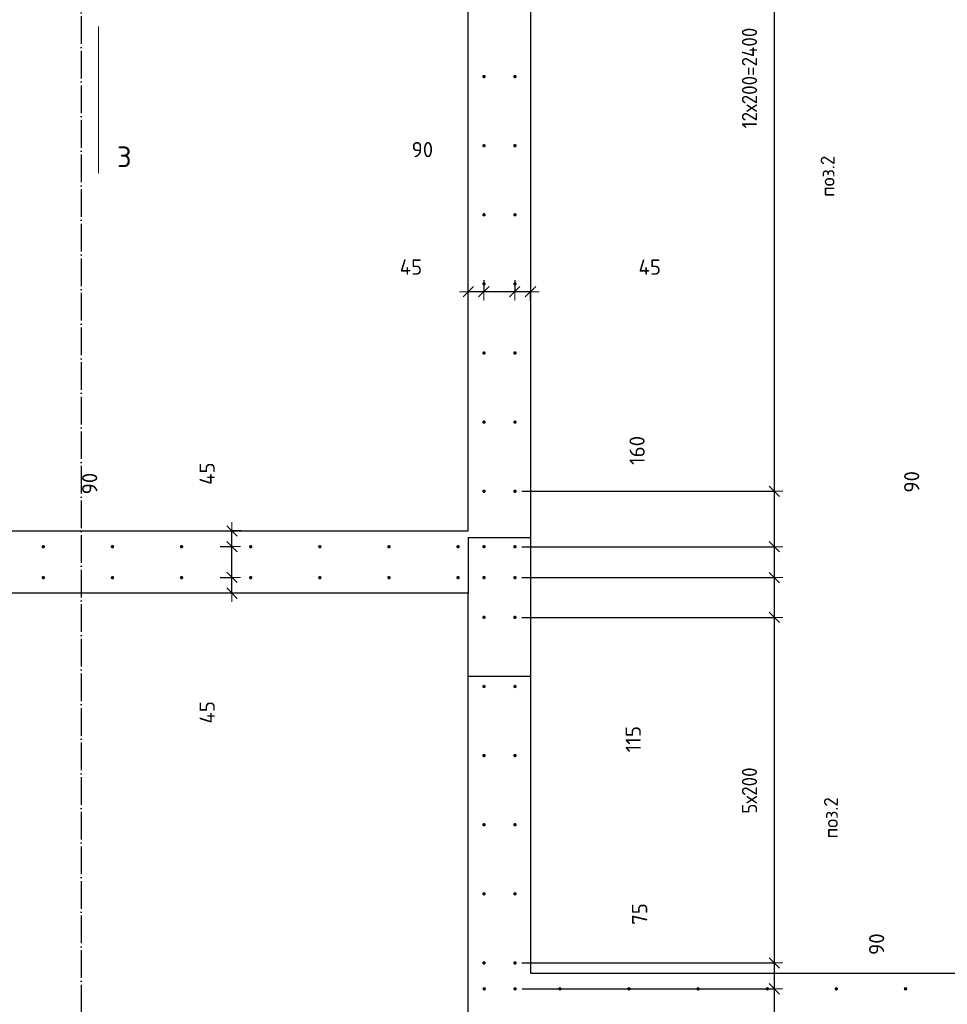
# Model space of a CAD drawing. Header units: millimetres. Extents: x 2792 to 69837, y -2757 to 29968.
# Tile 71 of 77: x 56682 to 59366, y 8910 to 11760. Entities that reach past the tile are written whole.
import ezdxf

# ---------------------------------------------------------------- set-up
doc = ezdxf.new("R2010")
doc.units = ezdxf.units.MM
doc.header["$PDMODE"] = 65
for name, pattern in [('______11', [100, 80, -10, 0, -10]), ('______5', [220, 160, -20, 20, -20]), ('________', [0])]:
    doc.linetypes.add(name, pattern=pattern)
for name, color, linetype, lineweight in [('Standard', 7, 'Continuous', 25), ('Арм.стержн. вертикальными 1', 22, 'Continuous', 35), ('Обозначение разреза_ общее', 7, 'Continuous', 25), ('Размерная линия_ общее', 7, 'Continuous', 13)]:
    doc.layers.add(name, color=color, linetype=linetype, lineweight=lineweight)
doc.layers.add('Осевая линия_ общее', color=7, linetype='______5', lineweight=13, true_color=0xa0a0a0)
doc.styles.add('ISOCPEUR', font='ISOCPEUR')
doc.dimstyles.new('DIMSTYLE_12', dxfattribs={"dimtxt": 44, "dimasz": 50, "dimexe": 0, "dimexo": 0, "dimgap": 22, "dimtad": 0, "dimdec": 0, "dimrnd": 5, "dimzin": 12, "dimdsep": 46, "dimtxsty": 'ISOCPEUR', "dimblk1": 'ALL_ML_STRICH', "dimblk2": 'ALL_ML_STRICH', "dimsah": 1, "dimcen": 0, "dimclrd": 7, "dimclre": 256, "dimclrt": 7, "dimadec": 0, "dimazin": 0, "dimtfac": 1, "dimtdec": 0, "dimtix": 1, "dimtmove": 2, "dimatfit": 3, "dimfxl": 0, "dimtvp": 1.2, "dimtzin": 0, "dimlwd": 0, "dimlwe": -3, "dimarcsym": 0})
doc.dimstyles.new('DIMSTYLE_3', dxfattribs={"dimtxt": 44, "dimasz": 50, "dimexe": 0, "dimexo": 0, "dimgap": 22, "dimtad": 2, "dimdec": 0, "dimrnd": 5, "dimzin": 12, "dimdsep": 46, "dimtxsty": 'ISOCPEUR', "dimblk1": 'ALL_ML_STRICH', "dimblk2": 'ALL_ML_STRICH', "dimsah": 1, "dimcen": 0, "dimclrd": 7, "dimclre": 256, "dimclrt": 7, "dimadec": 0, "dimazin": 0, "dimtfac": 1, "dimtdec": 0, "dimtix": 1, "dimtmove": 2, "dimatfit": 3, "dimfxl": 0, "dimtzin": 0, "dimlwd": 0, "dimlwe": -3, "dimarcsym": 0})
doc.dimstyles.new('DIMSTYLE_8', dxfattribs={"dimtxt": 44, "dimasz": 50, "dimexe": 0, "dimexo": 0, "dimgap": 22, "dimtad": 2, "dimdec": 0, "dimrnd": 5, "dimzin": 12, "dimdsep": 46, "dimtxsty": 'ISOCPEUR', "dimblk1": 'ALL_ML_STRICH', "dimblk2": 'ALL_ML_STRICH', "dimsah": 1, "dimcen": 0, "dimclrd": 7, "dimclre": 256, "dimclrt": 7, "dimadec": 0, "dimazin": 0, "dimtfac": 1, "dimtdec": 0, "dimtix": 1, "dimtmove": 2, "dimatfit": 3, "dimfxl": 0, "dimtvp": 1.2, "dimtzin": 0, "dimlwd": 0, "dimlwe": -3, "dimarcsym": 0})

# ---------------------------------------------------------------- blocks, each defined once
blk = doc.blocks.new('ALL_ML_STRICH')
at = {"color": 0, "linetype": 'ByBlock', "lineweight": -2}
for p, q in [((-1, 0), (0.5, 0)), ((-0.3, -0.3), (0.3, 0.3)), ((0, -0.5), (0, 0.5))]:
    blk.add_line(p, q, dxfattribs=at)
blk = doc.blocks.new('*D224')
at = {"layer": 'DEFPOINTS', "color": 7, "linetype": 'Continuous', "lineweight": 13, "transparency": 33554687}
for p in [(58114.5, 11025.9), (58160, 10972.2), (58160, 10925.5)]:
    blk.add_point(p, dxfattribs=at)
at = {"layer": 'Размерная линия_ общее', "color": 253, "linetype": 'Continuous', "lineweight": -2, "true_color": 0xa0a0a0, "transparency": 33554687}
for p, q in [((58114.5, 11005.9), (58114.5, 10972.2)), ((58160, 10945.5), (58160, 10972.2))]:
    blk.add_line(p, q, dxfattribs=at)
at = {"layer": 'Размерная линия_ общее', "color": 7, "linetype": 'Continuous', "lineweight": -2, "transparency": 33554687}
blk.add_line((58160, 10972.2), (58114.5, 10972.2), dxfattribs=at)
at = {"layer": 'Размерная линия_ общее', "color": 7, "linetype": 'Continuous', "lineweight": 13, "transparency": 33554687, "xscale": 50, "yscale": 50, "zscale": 50}
for p, rotation in [((58114.5, 10972.2), 180), ((58160, 10972.2), 360)]:
    blk.add_blockref('ALL_ML_STRICH', p, dxfattribs=dict(at, rotation=rotation))
at = {"layer": 'Размерная линия_ общее', "color": 7, "linetype": 'Continuous', "lineweight": 13, "transparency": 33554687, "insert": (58504.9, 11043.6), "char_height": 44, "width": 88, "attachment_point": 5, "style": 'ISOCPEUR'}
blk.add_mtext('\\A1;{45}', dxfattribs=at)
blk = doc.blocks.new('*D225')
at = {"layer": 'DEFPOINTS', "color": 7, "linetype": 'Continuous', "lineweight": 13, "transparency": 33554687}
for p in [(58025, 11025.9), (58114.5, 11025.9), (58114.5, 10972.2)]:
    blk.add_point(p, dxfattribs=at)
at = {"layer": 'Размерная линия_ общее', "color": 253, "linetype": 'Continuous', "lineweight": -2, "true_color": 0xa0a0a0, "transparency": 33554687}
for p, q in [((58025, 11005.9), (58025, 10972.2)), ((58114.5, 11005.9), (58114.5, 10972.2))]:
    blk.add_line(p, q, dxfattribs=at)
at = {"layer": 'Размерная линия_ общее', "color": 7, "linetype": 'Continuous', "lineweight": -2, "transparency": 33554687}
blk.add_line((58114.5, 10972.2), (58025, 10972.2), dxfattribs=at)
at = {"layer": 'Размерная линия_ общее', "color": 7, "linetype": 'Continuous', "lineweight": 13, "transparency": 33554687, "xscale": 50, "yscale": 50, "zscale": 50}
for p, rotation in [((58025, 10972.2), 180), ((58114.5, 10972.2), 360)]:
    blk.add_blockref('ALL_ML_STRICH', p, dxfattribs=dict(at, rotation=rotation))
at = {"layer": 'Размерная линия_ общее', "color": 7, "linetype": 'Continuous', "lineweight": 13, "transparency": 33554687, "insert": (57847.2, 11383.6), "char_height": 44, "width": 88, "attachment_point": 5, "style": 'ISOCPEUR'}
blk.add_mtext('\\A1;{90}', dxfattribs=at)
blk = doc.blocks.new('*D226')
at = {"layer": 'DEFPOINTS', "color": 7, "linetype": 'Continuous', "lineweight": 13, "transparency": 33554687}
for p in [(58025, 11025.9), (58025, 10972.2), (57980, 10925.5)]:
    blk.add_point(p, dxfattribs=at)
at = {"layer": 'Размерная линия_ общее', "color": 253, "linetype": 'Continuous', "lineweight": -2, "true_color": 0xa0a0a0, "transparency": 33554687}
for p, q in [((58025, 11005.9), (58025, 10972.2)), ((57980, 10945.5), (57980, 10972.2))]:
    blk.add_line(p, q, dxfattribs=at)
at = {"layer": 'Размерная линия_ общее', "color": 7, "linetype": 'Continuous', "lineweight": -2, "transparency": 33554687}
blk.add_line((58025, 10972.2), (57980, 10972.2), dxfattribs=at)
at = {"layer": 'Размерная линия_ общее', "color": 7, "linetype": 'Continuous', "lineweight": 13, "transparency": 33554687, "xscale": 50, "yscale": 50, "zscale": 50}
for p, rotation in [((57980, 10972.2), 180), ((58025, 10972.2), 360)]:
    blk.add_blockref('ALL_ML_STRICH', p, dxfattribs=dict(at, rotation=rotation))
at = {"layer": 'Размерная линия_ общее', "color": 7, "linetype": 'Continuous', "lineweight": 13, "transparency": 33554687, "insert": (57814.2, 11043.9), "char_height": 44, "width": 88, "attachment_point": 5, "style": 'ISOCPEUR'}
blk.add_mtext('\\A1;{45}', dxfattribs=at)
blk = doc.blocks.new('*D342')
at = {"layer": 'DEFPOINTS', "color": 7, "linetype": 'Continuous', "lineweight": 13, "transparency": 33554687}
for p in [(58115.5, 8955), (58115.5, 8865.5), (58865.5, 8865.5)]:
    blk.add_point(p, dxfattribs=at)
at = {"layer": 'Размерная линия_ общее', "color": 253, "linetype": 'Continuous', "lineweight": -2, "true_color": 0xa0a0a0, "transparency": 33554687}
for p, q in [((58135.5, 8955), (58865.5, 8955)), ((58135.5, 8865.5), (58865.5, 8865.5))]:
    blk.add_line(p, q, dxfattribs=at)
at = {"layer": 'Размерная линия_ общее', "color": 7, "linetype": 'Continuous', "lineweight": -2, "transparency": 33554687}
blk.add_line((58865.5, 8865.5), (58865.5, 8955), dxfattribs=at)
at = {"layer": 'Размерная линия_ общее', "color": 7, "linetype": 'Continuous', "lineweight": 13, "transparency": 33554687, "xscale": 50, "yscale": 50, "zscale": 50}
for p, rotation in [((58865.5, 8955), 90), ((58865.5, 8865.5), 270)]:
    blk.add_blockref('ALL_ML_STRICH', p, dxfattribs=dict(at, rotation=rotation))
at = {"layer": 'Размерная линия_ общее', "color": 7, "linetype": 'Continuous', "lineweight": 13, "transparency": 33554687, "insert": (59161.5, 9084.3), "char_height": 44, "width": 88, "attachment_point": 5, "rotation": 90, "style": 'ISOCPEUR'}
blk.add_mtext('\\A1;{90}', dxfattribs=at)
blk = doc.blocks.new('*D343')
at = {"layer": 'DEFPOINTS', "color": 7, "linetype": 'Continuous', "lineweight": 13, "transparency": 33554687}
for p in [(58115, 9030), (58115.5, 8955), (58865.5, 8955)]:
    blk.add_point(p, dxfattribs=at)
at = {"layer": 'Размерная линия_ общее', "color": 253, "linetype": 'Continuous', "lineweight": -2, "true_color": 0xa0a0a0, "transparency": 33554687}
for p, q in [((58135, 9030), (58865.5, 9030)), ((58135.5, 8955), (58865.5, 8955))]:
    blk.add_line(p, q, dxfattribs=at)
at = {"layer": 'Размерная линия_ общее', "color": 7, "linetype": 'Continuous', "lineweight": -2, "transparency": 33554687}
blk.add_line((58865.5, 8955), (58865.5, 9030), dxfattribs=at)
at = {"layer": 'Размерная линия_ общее', "color": 7, "linetype": 'Continuous', "lineweight": 13, "transparency": 33554687, "xscale": 50, "yscale": 50, "zscale": 50}
for p, rotation in [((58865.5, 9030), 90), ((58865.5, 8955), 270)]:
    blk.add_blockref('ALL_ML_STRICH', p, dxfattribs=dict(at, rotation=rotation))
at = {"layer": 'Размерная линия_ общее', "color": 7, "linetype": 'Continuous', "lineweight": 13, "transparency": 33554687, "insert": (58475.8, 9171.5), "char_height": 44, "width": 88, "attachment_point": 5, "rotation": 90, "style": 'ISOCPEUR'}
blk.add_mtext('\\A1;{75}', dxfattribs=at)
blk = doc.blocks.new('*D344')
at = {"layer": 'DEFPOINTS', "color": 7, "linetype": 'Continuous', "lineweight": 13, "transparency": 33554687}
for p in [(58115, 10030), (58115, 9030), (58865.5, 9030)]:
    blk.add_point(p, dxfattribs=at)
at = {"layer": 'Размерная линия_ общее', "color": 253, "linetype": 'Continuous', "lineweight": -2, "true_color": 0xa0a0a0, "transparency": 33554687}
for p, q in [((58135, 10030), (58865.5, 10030)), ((58135, 9030), (58865.5, 9030))]:
    blk.add_line(p, q, dxfattribs=at)
at = {"layer": 'Размерная линия_ общее', "color": 7, "linetype": 'Continuous', "lineweight": -2, "transparency": 33554687}
blk.add_line((58865.5, 9030), (58865.5, 10030), dxfattribs=at)
at = {"layer": 'Размерная линия_ общее', "color": 7, "linetype": 'Continuous', "lineweight": 13, "transparency": 33554687, "xscale": 50, "yscale": 50, "zscale": 50}
for p, rotation in [((58865.5, 10030), 90), ((58865.5, 9030), 270)]:
    blk.add_blockref('ALL_ML_STRICH', p, dxfattribs=dict(at, rotation=rotation))
at = {"layer": 'Размерная линия_ общее', "color": 7, "linetype": 'Continuous', "lineweight": 13, "transparency": 33554687, "insert": (58771.5, 9462), "char_height": 44, "width": 2.2, "attachment_point": 1, "rotation": 90, "line_spacing_factor": 0.60241, "style": 'ISOCPEUR'}
blk.add_mtext('\\W0.91;5х200', dxfattribs=at)
blk = doc.blocks.new('*D345')
at = {"layer": 'DEFPOINTS', "color": 7, "linetype": 'Continuous', "lineweight": 13, "transparency": 33554687}
for p in [(58115, 10145), (58115, 10030), (58865.5, 10030)]:
    blk.add_point(p, dxfattribs=at)
at = {"layer": 'Размерная линия_ общее', "color": 253, "linetype": 'Continuous', "lineweight": -2, "true_color": 0xa0a0a0, "transparency": 33554687}
for p, q in [((58135, 10145), (58865.5, 10145)), ((58135, 10030), (58865.5, 10030))]:
    blk.add_line(p, q, dxfattribs=at)
at = {"layer": 'Размерная линия_ общее', "color": 7, "linetype": 'Continuous', "lineweight": -2, "transparency": 33554687}
blk.add_line((58865.5, 10030), (58865.5, 10145), dxfattribs=at)
at = {"layer": 'Размерная линия_ общее', "color": 7, "linetype": 'Continuous', "lineweight": 13, "transparency": 33554687, "xscale": 50, "yscale": 50, "zscale": 50}
for p, rotation in [((58865.5, 10145), 90), ((58865.5, 10030), 270)]:
    blk.add_blockref('ALL_ML_STRICH', p, dxfattribs=dict(at, rotation=rotation))
at = {"layer": 'Размерная линия_ общее', "color": 7, "linetype": 'Continuous', "lineweight": 13, "transparency": 33554687, "insert": (58457, 9677.5), "char_height": 44, "width": 132, "attachment_point": 5, "rotation": 90, "style": 'ISOCPEUR'}
blk.add_mtext('\\A1;{115}', dxfattribs=at)
blk = doc.blocks.new('*D346')
at = {"layer": 'DEFPOINTS', "color": 7, "linetype": 'Continuous', "lineweight": 13, "transparency": 33554687}
for p in [(58115, 10234.5), (58115, 10145), (58865.5, 10145)]:
    blk.add_point(p, dxfattribs=at)
at = {"layer": 'Размерная линия_ общее', "color": 253, "linetype": 'Continuous', "lineweight": -2, "true_color": 0xa0a0a0, "transparency": 33554687}
for p, q in [((58135, 10234.5), (58865.5, 10234.5)), ((58135, 10145), (58865.5, 10145))]:
    blk.add_line(p, q, dxfattribs=at)
at = {"layer": 'Размерная линия_ общее', "color": 7, "linetype": 'Continuous', "lineweight": -2, "transparency": 33554687}
blk.add_line((58865.5, 10145), (58865.5, 10234.5), dxfattribs=at)
at = {"layer": 'Размерная линия_ общее', "color": 7, "linetype": 'Continuous', "lineweight": 13, "transparency": 33554687, "xscale": 50, "yscale": 50, "zscale": 50}
for p, rotation in [((58865.5, 10234.5), 90), ((58865.5, 10145), 270)]:
    blk.add_blockref('ALL_ML_STRICH', p, dxfattribs=dict(at, rotation=rotation))
at = {"layer": 'Размерная линия_ общее', "color": 7, "linetype": 'Continuous', "lineweight": 13, "transparency": 33554687, "insert": (59262.9, 10422.1), "char_height": 44, "width": 88, "attachment_point": 5, "rotation": 90, "style": 'ISOCPEUR'}
blk.add_mtext('\\A1;{90}', dxfattribs=at)
blk = doc.blocks.new('*D347')
at = {"layer": 'DEFPOINTS', "color": 7, "linetype": 'Continuous', "lineweight": 13, "transparency": 33554687}
for p in [(58115, 10395), (58115, 10234.5), (58865.5, 10234.5)]:
    blk.add_point(p, dxfattribs=at)
at = {"layer": 'Размерная линия_ общее', "color": 253, "linetype": 'Continuous', "lineweight": -2, "true_color": 0xa0a0a0, "transparency": 33554687}
for p, q in [((58135, 10395), (58865.5, 10395)), ((58135, 10234.5), (58865.5, 10234.5))]:
    blk.add_line(p, q, dxfattribs=at)
at = {"layer": 'Размерная линия_ общее', "color": 7, "linetype": 'Continuous', "lineweight": -2, "transparency": 33554687}
blk.add_line((58865.5, 10234.5), (58865.5, 10395), dxfattribs=at)
at = {"layer": 'Размерная линия_ общее', "color": 7, "linetype": 'Continuous', "lineweight": 13, "transparency": 33554687, "xscale": 50, "yscale": 50, "zscale": 50}
for p, rotation in [((58865.5, 10395), 90), ((58865.5, 10234.5), 270)]:
    blk.add_blockref('ALL_ML_STRICH', p, dxfattribs=dict(at, rotation=rotation))
at = {"layer": 'Размерная линия_ общее', "color": 7, "linetype": 'Continuous', "lineweight": 13, "transparency": 33554687, "insert": (58468.4, 10513), "char_height": 44, "width": 132, "attachment_point": 5, "rotation": 90, "style": 'ISOCPEUR'}
blk.add_mtext('\\A1;{160}', dxfattribs=at)
blk = doc.blocks.new('*D348')
at = {"layer": 'DEFPOINTS', "color": 7, "linetype": 'Continuous', "lineweight": 13, "transparency": 33554687}
for p in [(58115, 12795), (58115, 10395), (58865.5, 10395)]:
    blk.add_point(p, dxfattribs=at)
at = {"layer": 'Размерная линия_ общее', "color": 253, "linetype": 'Continuous', "lineweight": -2, "true_color": 0xa0a0a0, "transparency": 33554687}
for p, q in [((58135, 12795), (58865.5, 12795)), ((58135, 10395), (58865.5, 10395))]:
    blk.add_line(p, q, dxfattribs=at)
at = {"layer": 'Размерная линия_ общее', "color": 7, "linetype": 'Continuous', "lineweight": -2, "transparency": 33554687}
blk.add_line((58865.5, 10395), (58865.5, 12795), dxfattribs=at)
at = {"layer": 'Размерная линия_ общее', "color": 7, "linetype": 'Continuous', "lineweight": 13, "transparency": 33554687, "xscale": 50, "yscale": 50, "zscale": 50}
for p, rotation in [((58865.5, 12795), 90), ((58865.5, 10395), 270)]:
    blk.add_blockref('ALL_ML_STRICH', p, dxfattribs=dict(at, rotation=rotation))
at = {"layer": 'Размерная линия_ общее', "color": 7, "linetype": 'Continuous', "lineweight": 13, "transparency": 33554687, "insert": (58771.5, 11445), "char_height": 44, "width": 2.2, "attachment_point": 1, "rotation": 90, "line_spacing_factor": 0.60241, "style": 'ISOCPEUR'}
blk.add_mtext('\\W0.91;12х200=2400', dxfattribs=at)
blk = doc.blocks.new('*D354')
at = {"layer": 'DEFPOINTS', "color": 7, "linetype": 'Continuous', "lineweight": 13, "transparency": 33554687}
for p in [(57242.3, 10145.5), (57296, 10100), (57342.8, 10100)]:
    blk.add_point(p, dxfattribs=at)
at = {"layer": 'Размерная линия_ общее', "color": 253, "linetype": 'Continuous', "lineweight": -2, "true_color": 0xa0a0a0, "transparency": 33554687}
for p, q in [((57262.3, 10145.5), (57296, 10145.5)), ((57322.8, 10100), (57296, 10100))]:
    blk.add_line(p, q, dxfattribs=at)
at = {"layer": 'Размерная линия_ общее', "color": 7, "linetype": 'Continuous', "lineweight": -2, "transparency": 33554687}
blk.add_line((57296, 10100), (57296, 10145.5), dxfattribs=at)
at = {"layer": 'Размерная линия_ общее', "color": 7, "linetype": 'Continuous', "lineweight": 13, "transparency": 33554687, "xscale": 50, "yscale": 50, "zscale": 50}
for p, rotation in [((57296, 10145.5), 90), ((57296, 10100), 270)]:
    blk.add_blockref('ALL_ML_STRICH', p, dxfattribs=dict(at, rotation=rotation))
at = {"layer": 'Размерная линия_ общее', "color": 7, "linetype": 'Continuous', "lineweight": 13, "transparency": 33554687, "insert": (57224.6, 9755.1), "char_height": 44, "width": 88, "attachment_point": 5, "rotation": 90, "style": 'ISOCPEUR'}
blk.add_mtext('\\A1;{45}', dxfattribs=at)
blk = doc.blocks.new('*D355')
at = {"layer": 'DEFPOINTS', "color": 7, "linetype": 'Continuous', "lineweight": 13, "transparency": 33554687}
for p in [(57242.3, 10235), (57242.3, 10145.5), (57296, 10145.5)]:
    blk.add_point(p, dxfattribs=at)
at = {"layer": 'Размерная линия_ общее', "color": 253, "linetype": 'Continuous', "lineweight": -2, "true_color": 0xa0a0a0, "transparency": 33554687}
for p, q in [((57262.3, 10235), (57296, 10235)), ((57262.3, 10145.5), (57296, 10145.5))]:
    blk.add_line(p, q, dxfattribs=at)
at = {"layer": 'Размерная линия_ общее', "color": 7, "linetype": 'Continuous', "lineweight": -2, "transparency": 33554687}
blk.add_line((57296, 10145.5), (57296, 10235), dxfattribs=at)
at = {"layer": 'Размерная линия_ общее', "color": 7, "linetype": 'Continuous', "lineweight": 13, "transparency": 33554687, "xscale": 50, "yscale": 50, "zscale": 50}
for p, rotation in [((57296, 10235), 90), ((57296, 10145.5), 270)]:
    blk.add_blockref('ALL_ML_STRICH', p, dxfattribs=dict(at, rotation=rotation))
at = {"layer": 'Размерная линия_ общее', "color": 7, "linetype": 'Continuous', "lineweight": 13, "transparency": 33554687, "insert": (56884.7, 10417.2), "char_height": 44, "width": 88, "attachment_point": 5, "rotation": 90, "style": 'ISOCPEUR'}
blk.add_mtext('\\A1;{90}', dxfattribs=at)
blk = doc.blocks.new('*D356')
at = {"layer": 'DEFPOINTS', "color": 7, "linetype": 'Continuous', "lineweight": 13, "transparency": 33554687}
for p in [(57342.8, 10280), (57242.3, 10235), (57296, 10235)]:
    blk.add_point(p, dxfattribs=at)
at = {"layer": 'Размерная линия_ общее', "color": 253, "linetype": 'Continuous', "lineweight": -2, "true_color": 0xa0a0a0, "transparency": 33554687}
for p, q in [((57322.8, 10280), (57296, 10280)), ((57262.3, 10235), (57296, 10235))]:
    blk.add_line(p, q, dxfattribs=at)
at = {"layer": 'Размерная линия_ общее', "color": 7, "linetype": 'Continuous', "lineweight": -2, "transparency": 33554687}
blk.add_line((57296, 10235), (57296, 10280), dxfattribs=at)
at = {"layer": 'Размерная линия_ общее', "color": 7, "linetype": 'Continuous', "lineweight": 13, "transparency": 33554687, "xscale": 50, "yscale": 50, "zscale": 50}
for p, rotation in [((57296, 10280), 90), ((57296, 10235), 270)]:
    blk.add_blockref('ALL_ML_STRICH', p, dxfattribs=dict(at, rotation=rotation))
at = {"layer": 'Размерная линия_ общее', "color": 7, "linetype": 'Continuous', "lineweight": 13, "transparency": 33554687, "insert": (57224.4, 10445.8), "char_height": 44, "width": 88, "attachment_point": 5, "rotation": 90, "style": 'ISOCPEUR'}
blk.add_mtext('\\A1;{45}', dxfattribs=at)

msp = doc.modelspace()

# ---------------------------------------------------------------- hatches: boundary and pattern name
at = {"layer": 'Арм.стержн. вертикальными 1', "linetype": 'Continuous', "lineweight": 50, "transparency": 33554687}
for points in [[(58030.5, 11595), (58030.1, 11596.9), (58029, 11598.5), (58027.4, 11599.6), (58025.5, 11600), (58023.6, 11599.6), (58021.9, 11598.5), (58020.8, 11596.9), (58020.5, 11595), (58020.8, 11593.1), (58021.9, 11591.5), (58023.6, 11590.4), (58025.5, 11590), (58027.4, 11590.4), (58029, 11591.5), (58030.1, 11593.1)], [(58120, 11595), (58119.6, 11596.9), (58118.5, 11598.5), (58116.9, 11599.6), (58115, 11600), (58113.1, 11599.6), (58111.5, 11598.5), (58110.4, 11596.9), (58110, 11595), (58110.4, 11593.1), (58111.5, 11591.5), (58113.1, 11590.4), (58115, 11590), (58116.9, 11590.4), (58118.5, 11591.5), (58119.6, 11593.1)], [(58030.5, 11395), (58030.1, 11396.9), (58029, 11398.5), (58027.4, 11399.6), (58025.5, 11400), (58023.6, 11399.6), (58021.9, 11398.5), (58020.8, 11396.9), (58020.5, 11395), (58020.8, 11393.1), (58021.9, 11391.5), (58023.6, 11390.4), (58025.5, 11390), (58027.4, 11390.4), (58029, 11391.5), (58030.1, 11393.1)], [(58120, 11395), (58119.6, 11396.9), (58118.5, 11398.5), (58116.9, 11399.6), (58115, 11400), (58113.1, 11399.6), (58111.5, 11398.5), (58110.4, 11396.9), (58110, 11395), (58110.4, 11393.1), (58111.5, 11391.5), (58113.1, 11390.4), (58115, 11390), (58116.9, 11390.4), (58118.5, 11391.5), (58119.6, 11393.1)], [(58030.5, 11195), (58030.1, 11196.9), (58029, 11198.5), (58027.4, 11199.6), (58025.5, 11200), (58023.6, 11199.6), (58021.9, 11198.5), (58020.8, 11196.9), (58020.5, 11195), (58020.8, 11193.1), (58021.9, 11191.5), (58023.6, 11190.4), (58025.5, 11190), (58027.4, 11190.4), (58029, 11191.5), (58030.1, 11193.1)], [(58120, 11195), (58119.6, 11196.9), (58118.5, 11198.5), (58116.9, 11199.6), (58115, 11200), (58113.1, 11199.6), (58111.5, 11198.5), (58110.4, 11196.9), (58110, 11195), (58110.4, 11193.1), (58111.5, 11191.5), (58113.1, 11190.4), (58115, 11190), (58116.9, 11190.4), (58118.5, 11191.5), (58119.6, 11193.1)], [(58030.5, 10995), (58030.1, 10996.9), (58029, 10998.5), (58027.4, 10999.6), (58025.5, 11000), (58023.6, 10999.6), (58021.9, 10998.5), (58020.8, 10996.9), (58020.5, 10995), (58020.8, 10993.1), (58021.9, 10991.5), (58023.6, 10990.4), (58025.5, 10990), (58027.4, 10990.4), (58029, 10991.5), (58030.1, 10993.1)], [(58120, 10995), (58119.6, 10996.9), (58118.5, 10998.5), (58116.9, 10999.6), (58115, 11000), (58113.1, 10999.6), (58111.5, 10998.5), (58110.4, 10996.9), (58110, 10995), (58110.4, 10993.1), (58111.5, 10991.5), (58113.1, 10990.4), (58115, 10990), (58116.9, 10990.4), (58118.5, 10991.5), (58119.6, 10993.1)], [(58030.5, 10795), (58030.1, 10796.9), (58029, 10798.5), (58027.4, 10799.6), (58025.5, 10800), (58023.6, 10799.6), (58021.9, 10798.5), (58020.8, 10796.9), (58020.5, 10795), (58020.8, 10793.1), (58021.9, 10791.5), (58023.6, 10790.4), (58025.5, 10790), (58027.4, 10790.4), (58029, 10791.5), (58030.1, 10793.1)], [(58120, 10795), (58119.6, 10796.9), (58118.5, 10798.5), (58116.9, 10799.6), (58115, 10800), (58113.1, 10799.6), (58111.5, 10798.5), (58110.4, 10796.9), (58110, 10795), (58110.4, 10793.1), (58111.5, 10791.5), (58113.1, 10790.4), (58115, 10790), (58116.9, 10790.4), (58118.5, 10791.5), (58119.6, 10793.1)], [(58030.5, 10595), (58030.1, 10596.9), (58029, 10598.5), (58027.4, 10599.6), (58025.5, 10600), (58023.6, 10599.6), (58021.9, 10598.5), (58020.8, 10596.9), (58020.5, 10595), (58020.8, 10593.1), (58021.9, 10591.5), (58023.6, 10590.4), (58025.5, 10590), (58027.4, 10590.4), (58029, 10591.5), (58030.1, 10593.1)], [(58120, 10595), (58119.6, 10596.9), (58118.5, 10598.5), (58116.9, 10599.6), (58115, 10600), (58113.1, 10599.6), (58111.5, 10598.5), (58110.4, 10596.9), (58110, 10595), (58110.4, 10593.1), (58111.5, 10591.5), (58113.1, 10590.4), (58115, 10590), (58116.9, 10590.4), (58118.5, 10591.5), (58119.6, 10593.1)], [(58030.5, 10395), (58030.1, 10396.9), (58029, 10398.5), (58027.4, 10399.6), (58025.5, 10400), (58023.6, 10399.6), (58021.9, 10398.5), (58020.8, 10396.9), (58020.5, 10395), (58020.8, 10393.1), (58021.9, 10391.5), (58023.6, 10390.4), (58025.5, 10390), (58027.4, 10390.4), (58029, 10391.5), (58030.1, 10393.1)], [(58120, 10395), (58119.6, 10396.9), (58118.5, 10398.5), (58116.9, 10399.6), (58115, 10400), (58113.1, 10399.6), (58111.5, 10398.5), (58110.4, 10396.9), (58110, 10395), (58110.4, 10393.1), (58111.5, 10391.5), (58113.1, 10390.4), (58115, 10390), (58116.9, 10390.4), (58118.5, 10391.5), (58119.6, 10393.1)], [(56755.5, 10234.5), (56755.1, 10236.4), (56754, 10238), (56752.4, 10239.1), (56750.5, 10239.5), (56748.6, 10239.1), (56747, 10238), (56745.9, 10236.4), (56745.5, 10234.5), (56745.9, 10232.6), (56747, 10231), (56748.6, 10229.9), (56750.5, 10229.5), (56752.4, 10229.9), (56754, 10231), (56755.1, 10232.6)], [(56955.5, 10234.5), (56955.1, 10236.4), (56954, 10238), (56952.4, 10239.1), (56950.5, 10239.5), (56948.6, 10239.1), (56947, 10238), (56945.9, 10236.4), (56945.5, 10234.5), (56945.9, 10232.6), (56947, 10231), (56948.6, 10229.9), (56950.5, 10229.5), (56952.4, 10229.9), (56954, 10231), (56955.1, 10232.6)], [(57155.5, 10234.5), (57155.1, 10236.4), (57154, 10238), (57152.4, 10239.1), (57150.5, 10239.5), (57148.6, 10239.1), (57147, 10238), (57145.9, 10236.4), (57145.5, 10234.5), (57145.9, 10232.6), (57147, 10231), (57148.6, 10229.9), (57150.5, 10229.5), (57152.4, 10229.9), (57154, 10231), (57155.1, 10232.6)], [(57355.5, 10234.5), (57355.1, 10236.4), (57354, 10238), (57352.4, 10239.1), (57350.5, 10239.5), (57348.6, 10239.1), (57347, 10238), (57345.9, 10236.4), (57345.5, 10234.5), (57345.9, 10232.6), (57347, 10231), (57348.6, 10229.9), (57350.5, 10229.5), (57352.4, 10229.9), (57354, 10231), (57355.1, 10232.6)], [(57555.5, 10234.5), (57555.1, 10236.4), (57554, 10238), (57552.4, 10239.1), (57550.5, 10239.5), (57548.6, 10239.1), (57547, 10238), (57545.9, 10236.4), (57545.5, 10234.5), (57545.9, 10232.6), (57547, 10231), (57548.6, 10229.9), (57550.5, 10229.5), (57552.4, 10229.9), (57554, 10231), (57555.1, 10232.6)], [(57755.5, 10234.5), (57755.1, 10236.4), (57754, 10238), (57752.4, 10239.1), (57750.5, 10239.5), (57748.6, 10239.1), (57747, 10238), (57745.9, 10236.4), (57745.5, 10234.5), (57745.9, 10232.6), (57747, 10231), (57748.6, 10229.9), (57750.5, 10229.5), (57752.4, 10229.9), (57754, 10231), (57755.1, 10232.6)], [(57955.5, 10234.5), (57955.1, 10236.4), (57954, 10238), (57952.4, 10239.1), (57950.5, 10239.5), (57948.6, 10239.1), (57947, 10238), (57945.9, 10236.4), (57945.5, 10234.5), (57945.9, 10232.6), (57947, 10231), (57948.6, 10229.9), (57950.5, 10229.5), (57952.4, 10229.9), (57954, 10231), (57955.1, 10232.6)], [(58030.5, 10234.5), (58030.1, 10236.4), (58029, 10238), (58027.4, 10239.1), (58025.5, 10239.5), (58023.6, 10239.1), (58021.9, 10238), (58020.8, 10236.4), (58020.5, 10234.5), (58020.8, 10232.6), (58021.9, 10231), (58023.6, 10229.9), (58025.5, 10229.5), (58027.4, 10229.9), (58029, 10231), (58030.1, 10232.6)], [(58120, 10234.5), (58119.6, 10236.4), (58118.5, 10238), (58116.9, 10239.1), (58115, 10239.5), (58113.1, 10239.1), (58111.5, 10238), (58110.4, 10236.4), (58110, 10234.5), (58110.4, 10232.6), (58111.5, 10231), (58113.1, 10229.9), (58115, 10229.5), (58116.9, 10229.9), (58118.5, 10231), (58119.6, 10232.6)], [(56755.5, 10145), (56755.1, 10146.9), (56754, 10148.5), (56752.4, 10149.6), (56750.5, 10150), (56748.6, 10149.6), (56747, 10148.5), (56745.9, 10146.9), (56745.5, 10145), (56745.9, 10143.1), (56747, 10141.4), (56748.6, 10140.4), (56750.5, 10140), (56752.4, 10140.4), (56754, 10141.4), (56755.1, 10143.1)], [(56955.5, 10145), (56955.1, 10146.9), (56954, 10148.5), (56952.4, 10149.6), (56950.5, 10150), (56948.6, 10149.6), (56947, 10148.5), (56945.9, 10146.9), (56945.5, 10145), (56945.9, 10143.1), (56947, 10141.4), (56948.6, 10140.4), (56950.5, 10140), (56952.4, 10140.4), (56954, 10141.4), (56955.1, 10143.1)], [(57155.5, 10145), (57155.1, 10146.9), (57154, 10148.5), (57152.4, 10149.6), (57150.5, 10150), (57148.6, 10149.6), (57147, 10148.5), (57145.9, 10146.9), (57145.5, 10145), (57145.9, 10143.1), (57147, 10141.4), (57148.6, 10140.4), (57150.5, 10140), (57152.4, 10140.4), (57154, 10141.4), (57155.1, 10143.1)], [(57355.5, 10145), (57355.1, 10146.9), (57354, 10148.5), (57352.4, 10149.6), (57350.5, 10150), (57348.6, 10149.6), (57347, 10148.5), (57345.9, 10146.9), (57345.5, 10145), (57345.9, 10143.1), (57347, 10141.4), (57348.6, 10140.4), (57350.5, 10140), (57352.4, 10140.4), (57354, 10141.4), (57355.1, 10143.1)], [(57555.5, 10145), (57555.1, 10146.9), (57554, 10148.5), (57552.4, 10149.6), (57550.5, 10150), (57548.6, 10149.6), (57547, 10148.5), (57545.9, 10146.9), (57545.5, 10145), (57545.9, 10143.1), (57547, 10141.4), (57548.6, 10140.4), (57550.5, 10140), (57552.4, 10140.4), (57554, 10141.4), (57555.1, 10143.1)], [(57755.5, 10145), (57755.1, 10146.9), (57754, 10148.5), (57752.4, 10149.6), (57750.5, 10150), (57748.6, 10149.6), (57747, 10148.5), (57745.9, 10146.9), (57745.5, 10145), (57745.9, 10143.1), (57747, 10141.4), (57748.6, 10140.4), (57750.5, 10140), (57752.4, 10140.4), (57754, 10141.4), (57755.1, 10143.1)], [(57955.5, 10145), (57955.1, 10146.9), (57954, 10148.5), (57952.4, 10149.6), (57950.5, 10150), (57948.6, 10149.6), (57947, 10148.5), (57945.9, 10146.9), (57945.5, 10145), (57945.9, 10143.1), (57947, 10141.4), (57948.6, 10140.4), (57950.5, 10140), (57952.4, 10140.4), (57954, 10141.4), (57955.1, 10143.1)], [(58030.5, 10145), (58030.1, 10146.9), (58029, 10148.5), (58027.4, 10149.6), (58025.5, 10150), (58023.6, 10149.6), (58021.9, 10148.5), (58020.8, 10146.9), (58020.5, 10145), (58020.8, 10143.1), (58021.9, 10141.4), (58023.6, 10140.4), (58025.5, 10140), (58027.4, 10140.4), (58029, 10141.4), (58030.1, 10143.1)], [(58120, 10145), (58119.6, 10146.9), (58118.5, 10148.5), (58116.9, 10149.6), (58115, 10150), (58113.1, 10149.6), (58111.5, 10148.5), (58110.4, 10146.9), (58110, 10145), (58110.4, 10143.1), (58111.5, 10141.4), (58113.1, 10140.4), (58115, 10140), (58116.9, 10140.4), (58118.5, 10141.4), (58119.6, 10143.1)], [(58030.5, 10030), (58030.1, 10031.9), (58029, 10033.5), (58027.4, 10034.6), (58025.5, 10035), (58023.6, 10034.6), (58021.9, 10033.5), (58020.8, 10031.9), (58020.5, 10030), (58020.8, 10028.1), (58021.9, 10026.5), (58023.6, 10025.4), (58025.5, 10025), (58027.4, 10025.4), (58029, 10026.5), (58030.1, 10028.1)], [(58120, 10030), (58119.6, 10031.9), (58118.5, 10033.5), (58116.9, 10034.6), (58115, 10035), (58113.1, 10034.6), (58111.5, 10033.5), (58110.4, 10031.9), (58110, 10030), (58110.4, 10028.1), (58111.5, 10026.5), (58113.1, 10025.4), (58115, 10025), (58116.9, 10025.4), (58118.5, 10026.5), (58119.6, 10028.1)], [(58030.5, 9830), (58030.1, 9831.9), (58029, 9833.5), (58027.4, 9834.6), (58025.5, 9835), (58023.6, 9834.6), (58021.9, 9833.5), (58020.8, 9831.9), (58020.5, 9830), (58020.8, 9828.1), (58021.9, 9826.5), (58023.6, 9825.4), (58025.5, 9825), (58027.4, 9825.4), (58029, 9826.5), (58030.1, 9828.1)], [(58120, 9830), (58119.6, 9831.9), (58118.5, 9833.5), (58116.9, 9834.6), (58115, 9835), (58113.1, 9834.6), (58111.5, 9833.5), (58110.4, 9831.9), (58110, 9830), (58110.4, 9828.1), (58111.5, 9826.5), (58113.1, 9825.4), (58115, 9825), (58116.9, 9825.4), (58118.5, 9826.5), (58119.6, 9828.1)], [(58030.5, 9630), (58030.1, 9631.9), (58029, 9633.5), (58027.4, 9634.6), (58025.5, 9635), (58023.6, 9634.6), (58021.9, 9633.5), (58020.8, 9631.9), (58020.5, 9630), (58020.8, 9628.1), (58021.9, 9626.5), (58023.6, 9625.4), (58025.5, 9625), (58027.4, 9625.4), (58029, 9626.5), (58030.1, 9628.1)], [(58120, 9630), (58119.6, 9631.9), (58118.5, 9633.5), (58116.9, 9634.6), (58115, 9635), (58113.1, 9634.6), (58111.5, 9633.5), (58110.4, 9631.9), (58110, 9630), (58110.4, 9628.1), (58111.5, 9626.5), (58113.1, 9625.4), (58115, 9625), (58116.9, 9625.4), (58118.5, 9626.5), (58119.6, 9628.1)], [(58030.5, 9430), (58030.1, 9431.9), (58029, 9433.5), (58027.4, 9434.6), (58025.5, 9435), (58023.6, 9434.6), (58021.9, 9433.5), (58020.8, 9431.9), (58020.5, 9430), (58020.8, 9428.1), (58021.9, 9426.5), (58023.6, 9425.4), (58025.5, 9425), (58027.4, 9425.4), (58029, 9426.5), (58030.1, 9428.1)], [(58120, 9430), (58119.6, 9431.9), (58118.5, 9433.5), (58116.9, 9434.6), (58115, 9435), (58113.1, 9434.6), (58111.5, 9433.5), (58110.4, 9431.9), (58110, 9430), (58110.4, 9428.1), (58111.5, 9426.5), (58113.1, 9425.4), (58115, 9425), (58116.9, 9425.4), (58118.5, 9426.5), (58119.6, 9428.1)], [(58030.5, 9230), (58030.1, 9231.9), (58029, 9233.5), (58027.4, 9234.6), (58025.5, 9235), (58023.6, 9234.6), (58021.9, 9233.5), (58020.8, 9231.9), (58020.5, 9230), (58020.8, 9228.1), (58021.9, 9226.5), (58023.6, 9225.4), (58025.5, 9225), (58027.4, 9225.4), (58029, 9226.5), (58030.1, 9228.1)], [(58120, 9230), (58119.6, 9231.9), (58118.5, 9233.5), (58116.9, 9234.6), (58115, 9235), (58113.1, 9234.6), (58111.5, 9233.5), (58110.4, 9231.9), (58110, 9230), (58110.4, 9228.1), (58111.5, 9226.5), (58113.1, 9225.4), (58115, 9225), (58116.9, 9225.4), (58118.5, 9226.5), (58119.6, 9228.1)], [(58030.5, 9030), (58030.1, 9031.9), (58029, 9033.5), (58027.4, 9034.6), (58025.5, 9035), (58023.6, 9034.6), (58021.9, 9033.5), (58020.8, 9031.9), (58020.5, 9030), (58020.8, 9028.1), (58021.9, 9026.5), (58023.6, 9025.4), (58025.5, 9025), (58027.4, 9025.4), (58029, 9026.5), (58030.1, 9028.1)], [(58120, 9030), (58119.6, 9031.9), (58118.5, 9033.5), (58116.9, 9034.6), (58115, 9035), (58113.1, 9034.6), (58111.5, 9033.5), (58110.4, 9031.9), (58110, 9030), (58110.4, 9028.1), (58111.5, 9026.5), (58113.1, 9025.4), (58115, 9025), (58116.9, 9025.4), (58118.5, 9026.5), (58119.6, 9028.1)], [(58031, 8955), (58030.6, 8956.9), (58029.5, 8958.5), (58027.9, 8959.6), (58026, 8960), (58024.1, 8959.6), (58022.4, 8958.5), (58021.3, 8956.9), (58021, 8955), (58021.3, 8953.1), (58022.4, 8951.5), (58024.1, 8950.4), (58026, 8950), (58027.9, 8950.4), (58029.5, 8951.5), (58030.6, 8953.1)], [(58120.5, 8955), (58120.1, 8956.9), (58119, 8958.5), (58117.4, 8959.6), (58115.5, 8960), (58113.6, 8959.6), (58112, 8958.5), (58110.9, 8956.9), (58110.5, 8955), (58110.9, 8953.1), (58112, 8951.5), (58113.6, 8950.4), (58115.5, 8950), (58117.4, 8950.4), (58119, 8951.5), (58120.1, 8953.1)], [(58250, 8955), (58249.6, 8956.9), (58248.5, 8958.5), (58246.9, 8959.6), (58245, 8960), (58243.1, 8959.6), (58241.5, 8958.5), (58240.4, 8956.9), (58240, 8955), (58240.4, 8953.1), (58241.5, 8951.5), (58243.1, 8950.4), (58245, 8950), (58246.9, 8950.4), (58248.5, 8951.5), (58249.6, 8953.1)], [(58450, 8955), (58449.6, 8956.9), (58448.5, 8958.5), (58446.9, 8959.6), (58445, 8960), (58443.1, 8959.6), (58441.5, 8958.5), (58440.4, 8956.9), (58440, 8955), (58440.4, 8953.1), (58441.5, 8951.5), (58443.1, 8950.4), (58445, 8950), (58446.9, 8950.4), (58448.5, 8951.5), (58449.6, 8953.1)], [(58650, 8955), (58649.6, 8956.9), (58648.5, 8958.5), (58646.9, 8959.6), (58645, 8960), (58643.1, 8959.6), (58641.5, 8958.5), (58640.4, 8956.9), (58640, 8955), (58640.4, 8953.1), (58641.5, 8951.5), (58643.1, 8950.4), (58645, 8950), (58646.9, 8950.4), (58648.5, 8951.5), (58649.6, 8953.1)], [(58850, 8955), (58849.6, 8956.9), (58848.5, 8958.5), (58846.9, 8959.6), (58845, 8960), (58843.1, 8959.6), (58841.5, 8958.5), (58840.4, 8956.9), (58840, 8955), (58840.4, 8953.1), (58841.5, 8951.5), (58843.1, 8950.4), (58845, 8950), (58846.9, 8950.4), (58848.5, 8951.5), (58849.6, 8953.1)], [(59050, 8955), (59049.6, 8956.9), (59048.5, 8958.5), (59046.9, 8959.6), (59045, 8960), (59043.1, 8959.6), (59041.5, 8958.5), (59040.4, 8956.9), (59040, 8955), (59040.4, 8953.1), (59041.5, 8951.5), (59043.1, 8950.4), (59045, 8950), (59046.9, 8950.4), (59048.5, 8951.5), (59049.6, 8953.1)], [(59250, 8955), (59249.6, 8956.9), (59248.5, 8958.5), (59246.9, 8959.6), (59245, 8960), (59243.1, 8959.6), (59241.5, 8958.5), (59240.4, 8956.9), (59240, 8955), (59240.4, 8953.1), (59241.5, 8951.5), (59243.1, 8950.4), (59245, 8950), (59246.9, 8950.4), (59248.5, 8951.5), (59249.6, 8953.1)]]:
    msp.add_hatch(color=4, dxfattribs=at).paths.add_polyline_path(points)

# ---------------------------------------------------------------- linework, layer by layer
at = {"color": 7, "linetype": 'Continuous', "lineweight": 25, "transparency": 33554687}
for p, q in [((57980, 8500), (57980, 10100)), ((58160, 10100), (58160, 9000))]:
    msp.add_line(p, q, dxfattribs=at)
at = {"color": 253, "linetype": '________', "lineweight": 25, "true_color": 0xababab, "transparency": 33554687}
msp.add_line((57980, 9860), (58160, 9860), dxfattribs=at)
at = {"layer": 'Standard', "color": 7, "linetype": 'Continuous', "lineweight": 25, "transparency": 33554687}
for p, q in [((57980, 10280), (57980, 12695)), ((58160, 12695), (58160, 10100)), ((56230, 10280), (57980, 10280)), ((57980, 10100), (56230, 10100)), ((58160, 9000), (60690, 9000))]:
    msp.add_line(p, q, dxfattribs=at)
at = {"layer": 'Standard', "color": 253, "linetype": '________', "lineweight": 25, "true_color": 0xababab, "transparency": 33554687}
for p, q in [((57980, 10260), (57980, 10100)), ((58160, 10260), (57980, 10260))]:
    msp.add_line(p, q, dxfattribs=at)
at = {"layer": 'Обозначение разреза_ общее', "color": 7, "linetype": 'Continuous', "lineweight": 13, "transparency": 33554687}
msp.add_line((56910.4, 11739.6), (56910.4, 11315.6), dxfattribs=at)
at = {"layer": 'Осевая линия_ общее', "color": 253, "linetype": '______11', "lineweight": -3, "true_color": 0xa0a0a0, "transparency": 33554687}
msp.add_line((56860, 14272), (56860, -2614.4), dxfattribs=at)

# ---------------------------------------------------------------- texts
at = {"layer": 'Standard', "color": 7, "linetype": 'Continuous', "lineweight": 13, "transparency": 33554687, "char_height": 40, "width": 140.769, "attachment_point": 4, "rotation": 90, "style": 'ISOCPEUR'}
for insert in [(59019.6, 11246.6), (59029.2, 9390.1)]:
    msp.add_mtext('\\A1;{\\fISOCPEUR|i0|b0;\\H40.000000;\\W1.000000;\\C7;поз.2}\\P', dxfattribs=dict(at, insert=insert))
at = {"layer": 'Обозначение разреза_ общее', "color": 7, "linetype": 'Continuous', "lineweight": 13, "transparency": 33554687, "insert": (56963.7, 11332.9), "char_height": 60, "width": 65.333, "attachment_point": 7, "style": 'ISOCPEUR'}
msp.add_mtext('\\A1;{\\fISOCPEUR|i0|b0;\\H60.000000;\\W1.000000;\\C7;3}\\P', dxfattribs=at)

# ---------------------------------------------------------------- dimensions: what is measured, and where the dimension line sits
at = {"layer": 'Размерная линия_ общее', "color": 7, "linetype": 'Continuous', "lineweight": 13, "transparency": 33554687}
for base, p1, p2, text, picture, middle in [((58865.5, 12795), (58135, 10395), (58135, 12795), '\\W0.91;12х200=2400', '*D348', (58843.5, 11595)), ((58865.5, 10030), (58135, 9030), (58135, 10030), '\\W0.91;5х200', '*D344', (58843.5, 9530))]:
    dim = msp.add_linear_dim(base=base, p1=p1, p2=p2, angle=90, text=text, dimstyle='DIMSTYLE_3', override={"dimpost": '<>', "dimclrd": 7, "dimclre": 253, "dimclrt": 7, "dimlwd": 0, "dimlwe": 65533}, dxfattribs=at)
    dim.commit()
    dim.dimension.update_dxf_attribs({"geometry": picture, "text_midpoint": middle, "dimtype": 160})
for base, p1, p2, angle, dimstyle, picture, middle in [((58024.9997, 10972.2444), (58114.531, 11005.9448), (58024.9997, 11005.9448), 180, 'DIMSTYLE_8', '*D225', (57847.1915, 11383.5859)), ((57980, 10972.2), (58025, 11005.9), (57980, 10945.5), 180, 'DIMSTYLE_8', '*D226', (57814.2, 11043.9)), ((58114.531, 10972.2444), (58160, 10945.4569), (58114.531, 11005.9448), 180, 'DIMSTYLE_8', '*D224', (58504.8756, 11043.6283)), ((58865.4703, 10395), (58135, 10234.5034), (58135, 10395), 90, 'DIMSTYLE_3', '*D347', (58468.3926, 10513.032)), ((57296, 10280), (57262.3, 10235), (57322.8, 10280), 90, 'DIMSTYLE_8', '*D356', (57224.4, 10445.8)), ((57296.017, 10235.0003), (57262.3167, 10145.469), (57262.3167, 10235.0003), 90, 'DIMSTYLE_8', '*D355', (56884.6756, 10417.2085)), ((58865.4703, 10234.5034), (58135, 10144.9721), (58135, 10234.5034), 90, 'DIMSTYLE_12', '*D346', (59262.9283, 10422.0968)), ((57296.017, 10145.469), (57322.8045, 10100), (57262.3167, 10145.469), 90, 'DIMSTYLE_8', '*D354', (57224.6332, 9755.1244)), ((58865.5, 10145), (58135, 10030), (58135, 10145), 90, 'DIMSTYLE_8', '*D345', (58457, 9677.5)), ((58865.5, 9030), (58135.5, 8955), (58135, 9030), 90, 'DIMSTYLE_8', '*D343', (58475.8, 9171.5)), ((58865.4703, 8955), (58135.4966, 8865.4687), (58135.4966, 8955), 90, 'DIMSTYLE_12', '*D342', (59161.4974, 9084.3216))]:
    dim = msp.add_linear_dim(base=base, p1=p1, p2=p2, angle=angle, dimstyle=dimstyle, override={"dimpost": '<>', "dimclrd": 7, "dimclre": 253, "dimclrt": 7, "dimlwd": 0, "dimlwe": 65533}, dxfattribs=at)
    dim.commit()
    dim.dimension.update_dxf_attribs({"geometry": picture, "text_midpoint": middle, "dimtype": 160})

doc.saveas('drawing.dxf')
